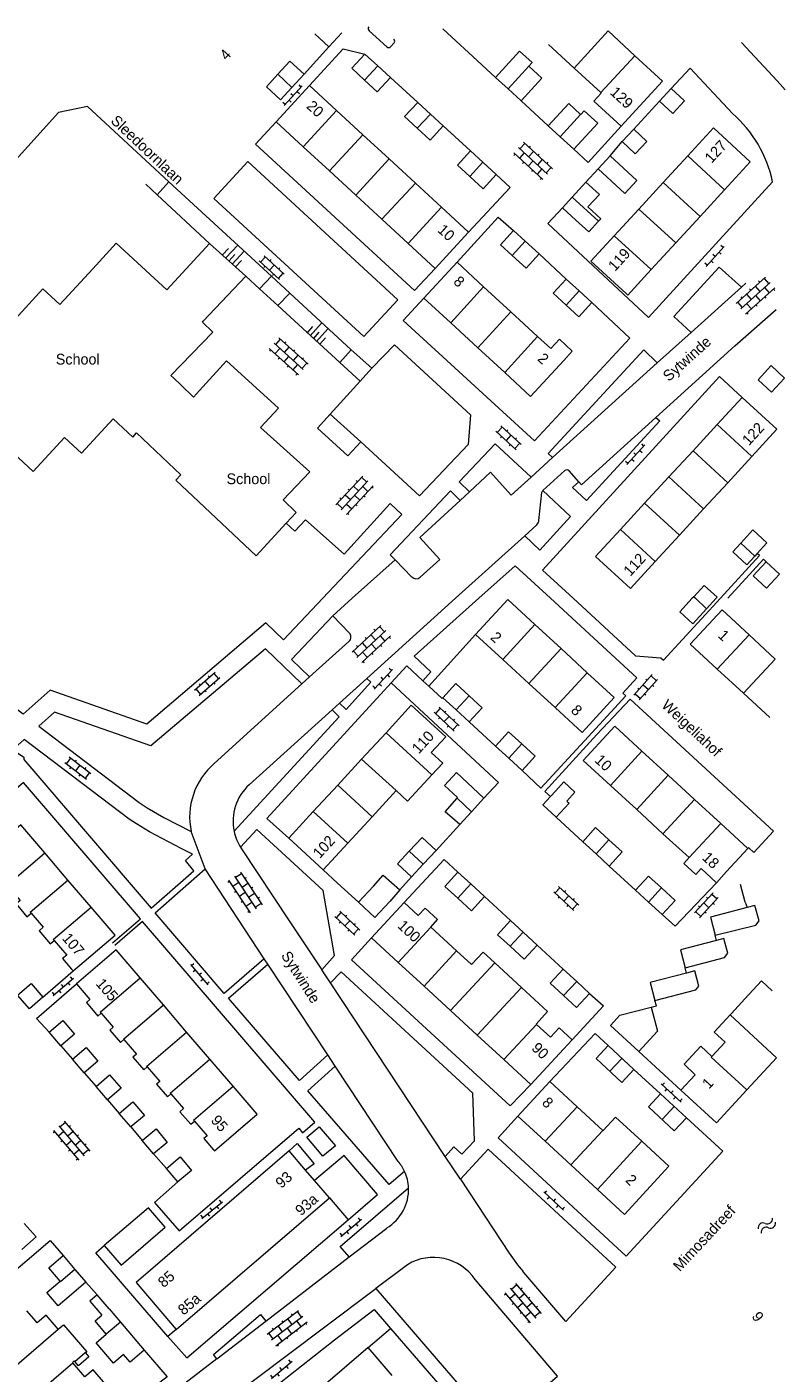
# Model space of a CAD drawing. Header units: metres. Extents: x 86385 to 87348, y 451052 to 451596.
# Tile 25 of 25: x 87220 to 87347, y 451370 to 451596. Entities that reach past the tile are written whole.
import ezdxf

# ---------------------------------------------------------------- set-up
doc = ezdxf.new("R2010")
doc.units = ezdxf.units.M
doc.linetypes.add('RI-HWA', pattern=[7.4, 5, -2.4])
for name, color, linetype, lineweight in [('B-WE-RI-HWA_TRANSPORTLEIDING-G', 150, 'RI-HWA', 18), ('bijgebouw', 8, 'Continuous', 0), ('dakrand', 8, 'Continuous', 0), ('dakrand bijgebouw', 8, 'Continuous', 0), ('functie-aanduiding', 8, 'Continuous', 0), ('heg', 8, 'Continuous', 0), ('hoofdgebouw', 8, 'Continuous', 0), ('huisnummer', 8, 'Continuous', 0), ('kant verharding', 8, 'Continuous', 0), ('open verharding 2', 8, 'Continuous', 0), ('open verharding 4', 8, 'Continuous', 0), ('open verharding 6', 8, 'Continuous', 0), ('straatnaam', 8, 'Continuous', 0), ('talud', 8, 'Continuous', 0), ('tussenmuur', 8, 'Continuous', 0), ('water', 8, 'Continuous', 0)]:
    doc.layers.add(name, color=color, linetype=linetype, lineweight=lineweight)
doc.styles.add('Style-WORKING', font='WORKING.shx')

# ---------------------------------------------------------------- blocks, each defined once
blk = doc.blocks.new('OVTP4')
at = {"layer": 'open verharding 4', "color": 7, "linetype": 'Continuous', "lineweight": 0}
for p, q in [((0, 1.2), (6.6, 1.2)), ((0, 0), (6.6, 0)), ((0.3, 1.2), (0.3, 0)), ((1.3, 1.5), (1.3, 1.2)), ((1.3, 0), (1.3, -1.2)), ((2.3, 1.2), (2.3, 0)), ((3.3, 1.5), (3.3, 1.2)), ((3.3, 0), (3.3, -1.2)), ((4.3, 1.2), (4.3, 0)), ((5.3, 1.5), (5.3, 1.2)), ((5.3, 0), (5.3, -1.2)), ((6.3, 1.2), (6.3, 0)), ((0, -1.2), (6.6, -1.2)), ((0.3, -1.2), (0.3, -1.5)), ((2.3, -1.2), (2.3, -1.5)), ((4.3, -1.2), (4.3, -1.5)), ((6.3, -1.2), (6.3, -1.5))]:
    blk.add_line(p, q, dxfattribs=at)
blk = doc.blocks.new('OVTP6')
at = {"layer": 'open verharding 6', "color": 7, "linetype": 'Continuous', "lineweight": 0}
for p, q in [((0, 0), (4.5, 0)), ((0.25, 0), (0.25, 0.5)), ((1.25, 0), (1.25, -0.5)), ((2.25, 0), (2.25, 0.5)), ((3.25, 0), (3.25, -0.5)), ((4.25, 0), (4.25, 0.5))]:
    blk.add_line(p, q, dxfattribs=at)
blk = doc.blocks.new('OV2')
at = {"layer": 'open verharding 2', "color": 7, "linetype": 'Continuous', "lineweight": 0}
for p, q in [((0.27, -2.31), (0.27, 2.29)), ((1.47, -2.31), (1.47, 2.29)), ((-0.03, 0.99), (0.27, 0.99)), ((0.27, 1.99), (1.47, 1.99)), ((1.77, 0.99), (1.47, 0.99)), ((-0.03, -1.01), (0.27, -1.01)), ((0.27, -0.01), (1.47, -0.01)), ((0.27, -2.01), (1.47, -2.01)), ((1.77, -1.01), (1.47, -1.01))]:
    blk.add_line(p, q, dxfattribs=at)
blk = doc.blocks.new('WA')
at = {"layer": 'water', "color": 7, "linetype": 'Continuous', "lineweight": 0}
for centre, start, end in [((0.73, 0), 28.0724, 151.9274), ((2.23, 0.8), 208.0724, 331.9274), ((0.73, -0.9), 28.0724, 151.9274), ((2.23, -0.1), 208.0724, 331.9274)]:
    blk.add_arc(centre, 0.85, start, end, dxfattribs=at)
blk = doc.blocks.new('TA')
at = {"layer": 'talud', "color": 7, "linetype": 'Continuous', "lineweight": 0}
for p, q in [((-0.5, 0), (-0.5, -0.5)), ((-0.25, 0), (-0.25, -1)), ((0, 0), (0, -0.5)), ((0.25, 0), (0.25, -1)), ((0.5, 0), (0.5, -0.5))]:
    blk.add_line(p, q, dxfattribs=at)
blk = doc.blocks.new('A$Cf75df683')
at = {"layer": 'bijgebouw', "linetype": 'Continuous', "lineweight": 13}
for p, q in [((87270.9, 451592.51), (87268.53, 451594.69)), ((87273.06, 451594.86), (87270.9, 451592.51)), ((87292.25, 451593.45), (87290, 451595.52)), ((87294.28, 451591.58), (87292.25, 451593.45)), ((87276.91, 451591.32), (87279.09, 451589.32)), ((87266.73, 451587.95), (87264.69, 451585.73)), ((87279.09, 451589.32), (87281.2, 451587.38)), ((87300.95, 451585.46), (87298.83, 451587.4)), ((87264.69, 451585.73), (87262.77, 451583.65)), ((87303.12, 451583.46), (87300.95, 451585.46)), ((87306.63, 451587.28), (87303.12, 451583.46)), ((87326.37, 451583.41), (87328.32, 451585.52)), ((87285.78, 451583.21), (87287.92, 451581.25)), ((87307.69, 451579.27), (87311.13, 451583.01)), ((87287.92, 451581.25), (87290.06, 451579.27)), ((87309.66, 451577.45), (87307.69, 451579.27)), ((87320.09, 451576.64), (87322.03, 451578.73)), ((87311.96, 451575.33), (87309.66, 451577.45)), ((87294.65, 451575.05), (87296.72, 451573.15)), ((87316.04, 451572.07), (87318.05, 451574.25)), ((87318.05, 451574.25), (87320.31, 451572.17)), ((87296.72, 451573.15), (87298.94, 451571.12)), ((87318.3, 451569.99), (87316.04, 451572.07)), ((87314.01, 451569.82), (87311.72, 451567.31)), ((87311.72, 451567.31), (87310.07, 451565.5)), ((87310.07, 451565.5), (87312.32, 451563.45)), ((87301.86, 451561.7), (87303.79, 451559.92)), ((87303.79, 451559.92), (87306.14, 451557.77)), ((87310.68, 451553.57), (87312.87, 451551.56)), ((87312.87, 451551.56), (87314.97, 451549.62)), ((87345.14, 451534.59), (87342.89, 451536.68)), ((87271.12, 451530.91), (87276.22, 451526.25)), ((87344.37, 451509.32), (87342.75, 451507.54)), ((87342.75, 451507.54), (87342.34, 451507.08)), ((87346.49, 451504.04), (87344.24, 451506.12)), ((87332.09, 451500.25), (87331.85, 451500)), ((87334.26, 451498.25), (87335.86, 451500)), ((87335.86, 451500), (87336.02, 451500.17)), ((87292.24, 451481.26), (87290, 451483.32)), ((87294.43, 451479.25), (87292.24, 451481.26)), ((87301.05, 451473.19), (87298.86, 451475.19)), ((87303.3, 451471.12), (87301.05, 451473.19)), ((87308.04, 451466.74), (87308.93, 451467.71)), ((87296.89, 451466.46), (87294.82, 451464.2)), ((87294.82, 451464.2), (87292.87, 451462.07)), ((87315.7, 451457.11), (87313.46, 451459.16)), ((87288.88, 451457.68), (87286.73, 451455.37)), ((87317.91, 451455.08), (87315.7, 451457.11)), ((87286.73, 451455.37), (87284.75, 451453.25)), ((87292.54, 451454.04), (87294.68, 451452.07)), ((87294.68, 451452.07), (87296.98, 451449.96)), ((87340.7, 451448.99), (87339.95, 451451.96)), ((87275.83, 451449.02), (87278.35, 451451.71)), ((87324.51, 451449.04), (87322.34, 451451.03)), ((87326.79, 451446.95), (87324.51, 451449.04)), ((87301.36, 451445.92), (87303.47, 451443.97)), ((87303.47, 451443.97), (87305.8, 451441.83)), ((87310.18, 451437.8), (87312.46, 451435.71)), ((87312.46, 451435.71), (87314.63, 451433.71)), ((87225.94, 451424.94), (87223.98, 451427.22)), ((87317.71, 451424.95), (87322.04, 451420.92)), ((87229.84, 451420.4), (87227.9, 451422.66)), ((87233.77, 451415.83), (87231.82, 451418.1)), ((87326.53, 451416.85), (87330.86, 451412.82)), ((87237.67, 451411.3), (87235.72, 451413.58)), ((87241.48, 451406.77), (87239.59, 451409.04)), ((87245.57, 451402.07), (87243.63, 451404.34)), ((87226.29, 451389.73), (87228.29, 451387.4)), ((87228.29, 451387.4), (87230.12, 451385.28)), ((87230.12, 451385.28), (87227.7, 451383.21)), ((87234.01, 451380.76), (87235.91, 451378.55)), ((87235.91, 451378.55), (87239.9, 451373.87))]:
    blk.add_line(p, q, dxfattribs=at)
at = {"layer": 'bijgebouw', "linetype": 'Continuous', "lineweight": 13, "flags": 128}
for points in [[(87262.32, 451587.92), (87264.36, 451590.13), (87266.73, 451587.95)], [(87276.88, 451586.93), (87274.71, 451588.93), (87276.91, 451591.32)], [(87298.83, 451587.4), (87302.87, 451591.79), (87304.96, 451589.87)], [(87262.77, 451583.65), (87260.4, 451585.83), (87262.32, 451587.92)], [(87281.2, 451587.38), (87279, 451584.99), (87276.88, 451586.93)], [(87328.32, 451585.52), (87330.56, 451583.44), (87328.61, 451581.34), (87326.37, 451583.41)], [(87285.71, 451578.86), (87283.58, 451580.82), (87285.78, 451583.21)], [(87313.71, 451581.79), (87315.98, 451579.7), (87311.96, 451575.33)], [(87290.06, 451579.27), (87287.86, 451576.88), (87285.71, 451578.86)], [(87322.03, 451578.73), (87324.23, 451576.67), (87322.29, 451574.59), (87320.09, 451576.64)], [(87294.52, 451570.76), (87292.46, 451572.65), (87294.65, 451575.05)], [(87298.94, 451571.12), (87296.75, 451568.72), (87294.52, 451570.76)], [(87314.33, 451565.66), (87316.26, 451567.77), (87314.01, 451569.82)], [(87301.63, 451557.54), (87299.68, 451559.33), (87301.86, 451561.7)], [(87306.14, 451557.77), (87303.96, 451555.4), (87301.63, 451557.54)], [(87310.7, 451549.18), (87308.51, 451551.2), (87310.68, 451553.57)], [(87314.97, 451549.62), (87312.79, 451547.25), (87310.7, 451549.18)], [(87342.89, 451536.68), (87345.08, 451539.04), (87347.33, 451536.95), (87345.14, 451534.59)], [(87276.22, 451526.25), (87274.07, 451523.9), (87268.97, 451528.56), (87271.12, 451530.91)], [(87339.97, 451509.26), (87341.99, 451511.48), (87344.37, 451509.32)], [(87342.34, 451507.08), (87341.01, 451505.62), (87338.63, 451507.78), (87339.97, 451509.26)], [(87344.24, 451506.12), (87342.06, 451503.75), (87344.3, 451501.68), (87346.49, 451504.04)], [(87336.02, 451500.17), (87333.84, 451502.17), (87332.09, 451500.25)], [(87331.85, 451500), (87329.78, 451497.74), (87331.96, 451495.74), (87334.26, 451498.25)], [(87290, 451483.32), (87292.17, 451485.7), (87294.42, 451483.63)], [(87294.42, 451483.63), (87296.61, 451481.63), (87294.43, 451479.25)], [(87298.86, 451475.19), (87301.03, 451477.57), (87303.23, 451475.56)], [(87303.23, 451475.56), (87305.48, 451473.5), (87303.3, 451471.12)], [(87292.39, 451466.44), (87292.48, 451466.56), (87290.29, 451468.57), (87292.29, 451470.75), (87296.89, 451466.46)], [(87308.93, 451467.71), (87310.31, 451469.2), (87312.17, 451467.49), (87310.8, 451465.99)], [(87292.87, 451462.07), (87290.42, 451464.16), (87292.39, 451466.44)], [(87309, 451463.26), (87306.75, 451465.34), (87308.04, 451466.74)], [(87310.8, 451465.99), (87311.19, 451465.63), (87309, 451463.26)], [(87313.46, 451459.16), (87315.64, 451461.53), (87317.87, 451459.49)], [(87284.36, 451457.56), (87286.52, 451459.87), (87288.88, 451457.68)], [(87317.87, 451459.49), (87320.09, 451457.45), (87317.91, 451455.08)], [(87284.75, 451453.25), (87282.39, 451455.44), (87284.36, 451457.56)], [(87292.49, 451449.71), (87290.36, 451451.67), (87292.54, 451454.04)], [(87322.34, 451451.03), (87324.52, 451453.4), (87326.69, 451451.41)], [(87296.98, 451449.96), (87294.8, 451447.59), (87292.49, 451449.71)], [(87326.69, 451451.41), (87328.97, 451449.32), (87326.79, 451446.95)], [(87281.09, 451449.14), (87278.57, 451446.45), (87275.83, 451449.02)], [(87341.03, 451448.11), (87334.92, 451446.49), (87335.68, 451443.48)], [(87335.68, 451443.48), (87342.49, 451445.15), (87343.06, 451445.86), (87342.36, 451448.46), (87341.03, 451448.11)], [(87301.29, 451441.61), (87299.18, 451443.54), (87301.36, 451445.92)], [(87330.66, 451438.01), (87337.23, 451439.74), (87337.79, 451440.44), (87337.14, 451442.91), (87335.92, 451442.59)], [(87305.8, 451441.83), (87303.63, 451439.46), (87301.29, 451441.61)], [(87335.92, 451442.59), (87335.7, 451442.54), (87329.87, 451441.01), (87330.66, 451438.01)], [(87310.26, 451433.35), (87308, 451435.43), (87310.18, 451437.8)], [(87330.87, 451437.13), (87324.81, 451435.52), (87325.59, 451432.54)], [(87325.59, 451432.54), (87332.44, 451434.33), (87332.97, 451434.9), (87332.29, 451437.49), (87330.87, 451437.13)], [(87218.67, 451433.4), (87220.93, 451435.37), (87222.91, 451433.09)], [(87222.91, 451433.09), (87220.64, 451431.13), (87218.67, 451433.4)], [(87314.63, 451433.71), (87312.45, 451431.34), (87310.26, 451433.35)], [(87322.9, 451423.97), (87318.12, 451428.3), (87319.7, 451430.04), (87324.94, 451431.42)], [(87324.94, 451431.42), (87326.01, 451427.39), (87322.9, 451423.97)], [(87223.98, 451427.22), (87226.25, 451429.17), (87228.21, 451426.89), (87225.94, 451424.94)], [(87322.04, 451420.92), (87320.03, 451418.78), (87315.7, 451422.8), (87317.71, 451424.95)], [(87227.9, 451422.66), (87230.17, 451424.62), (87232.12, 451422.36), (87229.84, 451420.4)], [(87231.82, 451418.1), (87234.09, 451420.06), (87236.05, 451417.79), (87233.77, 451415.83)], [(87330.86, 451412.82), (87328.82, 451410.63), (87324.49, 451414.67), (87326.53, 451416.85)], [(87235.72, 451413.58), (87238.01, 451415.52), (87239.95, 451413.24), (87237.67, 451411.3)], [(87239.59, 451409.04), (87241.89, 451410.96), (87243.78, 451408.69), (87241.48, 451406.77)], [(87243.63, 451404.34), (87245.91, 451406.29), (87247.85, 451404.02), (87245.57, 451402.07)], [(87219.79, 451395.13), (87221.76, 451392.86), (87219.35, 451390.76)], [(87225.78, 451385.44), (87223.88, 451387.66), (87226.29, 451389.73)], [(87233.55, 451376.53), (87231.66, 451378.75), (87232.82, 451379.75)], [(87239.9, 451373.87), (87237.54, 451371.86), (87236.45, 451373.14)]]:
    blk.add_lwpolyline(points, dxfattribs=at)
at = {"layer": 'dakrand', "linetype": 'Continuous', "lineweight": 0}
for p, q in [((87319.92, 451579.23), (87321.14, 451580.58)), ((87303.2, 451434.68), (87298.7, 451438.82)), ((87338.41, 451430.32), (87340.66, 451432.78)), ((87310.24, 451424.33), (87311.7, 451425.92)), ((87327.93, 451404.73), (87323.4, 451408.9)), ((87230.28, 451373.58), (87230.05, 451373.39))]:
    blk.add_line(p, q, dxfattribs=at)
at = {"layer": 'dakrand', "linetype": 'Continuous', "lineweight": 0, "flags": 128}
for points in [[(87316.59, 451584.76), (87315.35, 451583.39), (87319.92, 451579.23)], [(87249.66, 451546.33), (87251.4, 451544.66), (87244.39, 451537.39)], [(87310.28, 451539.89), (87311.71, 451541.45), (87309.55, 451543.45), (87308.11, 451541.89)], [(87331.3, 451456.5), (87330.41, 451455.52), (87332.44, 451453.67), (87333.33, 451454.64)], [(87287.97, 451444.84), (87289.13, 451446.09), (87287.03, 451448.03), (87285.88, 451446.77)], [(87298.7, 451438.82), (87296.74, 451440.63), (87294.82, 451438.54)], [(87305.65, 451428.56), (87307.57, 451430.65), (87303.2, 451434.68)], [(87311.7, 451425.92), (87309.53, 451427.92), (87308.07, 451426.34)], [(87323.4, 451408.9), (87318.99, 451412.97), (87316.88, 451410.68)], [(87223.45, 451379.72), (87221.97, 451378.45), (87221.42, 451379.08)], [(87225.49, 451377.36), (87226.37, 451378.12), (87230.28, 451373.58)], [(87230.05, 451373.39), (87230.63, 451372.71), (87228.9, 451371.22), (87228.26, 451371.97)], [(87228.26, 451371.97), (87228.18, 451372.06), (87227.87, 451371.79)], [(87232.02, 451366.98), (87233.41, 451368.17), (87231.34, 451370.56), (87229.96, 451369.37)]]:
    blk.add_lwpolyline(points, dxfattribs=at)
at = {"layer": 'dakrand bijgebouw', "linetype": 'Continuous', "lineweight": 0}
for p, q in [((87313.11, 451581.19), (87311.13, 451583.01)), ((87282.81, 451451.07), (87281.09, 451449.14)), ((87234.01, 451380.76), (87231.99, 451383.11))]:
    blk.add_line(p, q, dxfattribs=at)
at = {"layer": 'dakrand bijgebouw', "linetype": 'Continuous', "lineweight": 0, "flags": 128}
for points in [[(87304.96, 451589.87), (87304.43, 451589.3), (87306.63, 451587.28)], [(87313.71, 451581.79), (87313.14, 451581.16), (87313.11, 451581.19)], [(87320.31, 451572.17), (87322.55, 451570.1), (87320.54, 451567.92), (87318.3, 451569.99)], [(87316.13, 451563.26), (87316.51, 451563.67), (87314.33, 451565.66)], [(87312.32, 451563.45), (87314.49, 451561.47), (87316.13, 451563.26)], [(87278.35, 451451.71), (87280, 451453.56), (87282.81, 451451.07)], [(87227.7, 451383.21), (87225.49, 451381.31), (87223.57, 451383.54), (87225.78, 451385.44)], [(87231.99, 451383.11), (87230.81, 451382.1), (87232.82, 451379.75)], [(87236.45, 451373.14), (87234.76, 451371.69), (87231.86, 451375.09), (87233.55, 451376.53)]]:
    blk.add_lwpolyline(points, dxfattribs=at)
at = {"layer": 'heg', "linetype": 'Continuous', "lineweight": 0}
for p, q in [((87287.63, 451485.27), (87295.5, 451493.93)), ((87270.99, 451399.4), (87274.1, 451395.71)), ((87277.47, 451374.28), (87281.23, 451377.51))]:
    blk.add_line(p, q, dxfattribs=at)
at = {"layer": 'hoofdgebouw', "linetype": 'Continuous', "lineweight": 13}
for p, q in [((87317.72, 451595.19), (87322.23, 451591.04)), ((87312.06, 451588.92), (87307.71, 451592.92)), ((87322.23, 451591.04), (87326.86, 451586.78)), ((87316.5, 451584.84), (87312.06, 451588.92)), ((87262.05, 451579.94), (87267.63, 451586.02)), ((87267.63, 451586.02), (87272.19, 451581.83)), ((87326.86, 451586.78), (87321.14, 451580.58)), ((87316.59, 451584.76), (87316.5, 451584.84)), ((87272.19, 451581.83), (87276.59, 451577.78)), ((87266.59, 451575.76), (87262.05, 451579.94)), ((87276.59, 451577.78), (87280.99, 451573.72)), ((87270.99, 451571.7), (87266.59, 451575.76)), ((87331.08, 451574.24), (87326.97, 451569.77)), ((87275.39, 451567.65), (87270.99, 451571.7)), ((87280.99, 451573.72), (87285.39, 451569.67)), ((87337.28, 451568.54), (87341.58, 451573.22)), ((87285.39, 451569.67), (87289.79, 451565.62)), ((87326.97, 451569.77), (87322.86, 451565.3)), ((87279.79, 451563.6), (87275.39, 451567.65)), ((87333.15, 451564.05), (87337.28, 451568.54)), ((87289.79, 451565.62), (87294.33, 451561.43)), ((87322.86, 451565.3), (87318.76, 451560.84)), ((87284.19, 451559.54), (87279.79, 451563.6)), ((87329.1, 451559.64), (87333.15, 451564.05)), ((87294.33, 451561.43), (87288.74, 451555.35)), ((87250.88, 451559.54), (87243.71, 451551.73)), ((87256.94, 451554.05), (87250.88, 451559.54)), ((87288.74, 451555.35), (87284.19, 451559.54)), ((87324.97, 451555.15), (87329.1, 451559.64)), ((87286.84, 451550.37), (87292.39, 451556.39)), ((87292.39, 451556.39), (87296.85, 451552.28)), ((87296.85, 451552.28), (87301.42, 451548.07)), ((87291.34, 451546.22), (87286.84, 451550.37)), ((87301.42, 451548.07), (87305.91, 451543.92)), ((87295.89, 451542.02), (87291.34, 451546.22)), ((87305.91, 451543.92), (87308.11, 451541.89)), ((87300.4, 451537.86), (87295.89, 451542.02)), ((87340.2, 451533.7), (87336.03, 451529.17)), ((87346.05, 451528.37), (87340.2, 451533.7)), ((87336.03, 451529.17), (87331.97, 451524.77)), ((87341.85, 451523.81), (87346.05, 451528.37)), ((87331.97, 451524.77), (87327.92, 451520.37)), ((87337.8, 451519.4), (87341.85, 451523.81)), ((87327.92, 451520.37), (87323.86, 451515.97)), ((87333.75, 451515), (87337.8, 451519.4)), ((87323.86, 451515.97), (87319.81, 451511.56)), ((87329.69, 451510.59), (87333.75, 451515)), ((87325.64, 451506.19), (87329.69, 451510.59)), ((87305.43, 451495.61), (87309.83, 451491.56)), ((87300.05, 451489.75), (87295.5, 451493.93)), ((87341.37, 451493.88), (87345.76, 451489.81)), ((87309.83, 451491.56), (87314.23, 451487.52)), ((87304.44, 451485.71), (87300.05, 451489.75)), ((87340.44, 451484.07), (87336.05, 451488.13)), ((87308.84, 451481.66), (87304.44, 451485.71)), ((87344.83, 451480), (87340.44, 451484.07)), ((87280.47, 451477.45), (87276.37, 451473.02)), ((87276.37, 451473.02), (87272.36, 451468.66)), ((87323.4, 451474.35), (87327.81, 451470.31)), ((87327.81, 451470.31), (87332.21, 451466.26)), ((87272.36, 451468.66), (87268.25, 451464.21)), ((87278.13, 451463.33), (87282.19, 451467.73)), ((87322.52, 451464.55), (87318.12, 451468.59)), ((87332.21, 451466.26), (87336.61, 451462.22)), ((87268.25, 451464.21), (87264.14, 451459.75)), ((87274.04, 451458.89), (87278.13, 451463.33)), ((87326.93, 451460.51), (87322.52, 451464.55)), ((87336.61, 451462.22), (87341.18, 451458.03)), ((87264.14, 451459.75), (87269.92, 451454.42)), ((87269.92, 451454.42), (87274.04, 451458.89)), ((87331.3, 451456.5), (87326.93, 451460.51)), ((87227.11, 451452.73), (87223.23, 451457.27)), ((87335.9, 451452.28), (87333.33, 451454.64)), ((87231, 451448.18), (87227.11, 451452.73)), ((87278.05, 451443.03), (87283.5, 451448.95)), ((87283.5, 451448.95), (87285.88, 451446.77)), ((87220.24, 451446.56), (87220.94, 451447.16)), ((87282.52, 451438.92), (87278.05, 451443.03)), ((87287.97, 451444.84), (87287.98, 451444.83)), ((87287.98, 451444.83), (87292.32, 451440.83)), ((87224.13, 451442.04), (87224.79, 451442.6)), ((87292.32, 451440.83), (87294.82, 451438.54)), ((87286.85, 451434.94), (87282.52, 451438.92)), ((87243.12, 451431.77), (87239.22, 451436.31)), ((87291.31, 451430.83), (87286.85, 451434.94)), ((87340.66, 451432.78), (87343.46, 451435.82)), ((87343.46, 451435.82), (87345.27, 451434.14)), ((87247.02, 451427.23), (87243.12, 451431.77)), ((87232.15, 451429.91), (87232.69, 451430.38)), ((87295.77, 451426.72), (87291.31, 451430.83)), ((87338.22, 451430.12), (87338.41, 451430.32)), ((87250.93, 451422.7), (87247.02, 451427.23)), ((87305.65, 451428.56), (87305.73, 451428.49)), ((87305.73, 451428.49), (87308.07, 451426.34)), ((87235.92, 451425.45), (87236.5, 451425.95)), ((87300.24, 451422.6), (87295.77, 451426.72)), ((87333.28, 451424.87), (87335.15, 451423.15)), ((87254.83, 451418.16), (87250.93, 451422.7)), ((87304.76, 451418.44), (87300.24, 451422.6)), ((87310.24, 451424.33), (87304.76, 451418.44)), ((87346, 451422.92), (87341.01, 451417.51)), ((87239.83, 451420.91), (87240.41, 451421.41)), ((87302.6, 451413.13), (87307.95, 451418.91)), ((87307.95, 451418.91), (87312.51, 451414.7)), ((87243.81, 451416.36), (87244.39, 451416.86)), ((87335.91, 451411.98), (87329.95, 451417.48)), ((87341.01, 451417.51), (87335.91, 451411.98)), ((87312.51, 451414.7), (87316.84, 451410.71)), ((87247.72, 451411.75), (87248.33, 451412.28)), ((87307.16, 451408.92), (87302.6, 451413.13)), ((87311.48, 451404.94), (87307.16, 451408.92)), ((87316.84, 451410.71), (87316.88, 451410.68)), ((87266.98, 451404.05), (87264.23, 451407.27)), ((87315.94, 451400.83), (87311.48, 451404.94)), ((87268.47, 451402.31), (87266.98, 451404.05)), ((87270.99, 451399.4), (87268.47, 451402.31)), ((87245.29, 451377.33), (87270.99, 451399.4)), ((87221.42, 451379.08), (87220.22, 451380.47)), ((87225.48, 451377.37), (87223.45, 451379.72)), ((87225.49, 451377.36), (87225.48, 451377.37)), ((87277.47, 451374.28), (87270.32, 451368.12)), ((87281.5, 451369.59), (87277.47, 451374.28)), ((87227.95, 451371.7), (87227.87, 451371.79)), ((87229.96, 451369.37), (87227.95, 451371.7))]:
    blk.add_line(p, q, dxfattribs=at)
at = {"layer": 'hoofdgebouw', "linetype": 'Continuous', "lineweight": 13, "flags": 128}
for points in [[(87341.58, 451573.22), (87335.38, 451578.92), (87331.08, 451574.24)], [(87318.76, 451560.84), (87314.84, 451556.58), (87320.78, 451551.12), (87321.05, 451550.88), (87324.97, 451555.15)], [(87209.31, 451542.84), (87214.75, 451548.8), (87217.62, 451546.15), (87222.88, 451551.93), (87225.77, 451549.27), (87231.26, 451555.3), (87235.18, 451559.58), (87243.71, 451551.73)], [(87249.66, 451546.33), (87249.8, 451546.49), (87256.94, 451554.05)], [(87209.31, 451542.84), (87214.98, 451537.53), (87212.34, 451534.68), (87217.93, 451529.47), (87215.41, 451526.72), (87221.3, 451521.27), (87226.56, 451526.98), (87229.41, 451524.36), (87234.71, 451530.09)], [(87310.28, 451539.89), (87304.72, 451533.87), (87300.4, 451537.86)], [(87244.39, 451537.39), (87244.89, 451536.91), (87246.04, 451535.8), (87248.16, 451533.75), (87249.2, 451534.89), (87253.73, 451539.85), (87262.44, 451531.88), (87259.41, 451528.65), (87267.7, 451521.22), (87263.23, 451516.54), (87265.37, 451514.39), (87263.74, 451512.62)], [(87234.71, 451530.09), (87237.97, 451527.05), (87238.63, 451527.75), (87246.05, 451520.71)], [(87263.74, 451512.62), (87258.69, 451507.15), (87245.22, 451519.82), (87246.05, 451520.71)], [(87319.81, 451511.56), (87315.62, 451507.02), (87321.46, 451501.64), (87325.64, 451506.19)], [(87295.5, 451493.93), (87300.88, 451499.79), (87305.43, 451495.61)], [(87336.05, 451488.13), (87331.52, 451492.33), (87336.84, 451498.08), (87341.37, 451493.88)], [(87314.23, 451487.52), (87318.77, 451483.34), (87313.39, 451477.48), (87308.84, 451481.66)], [(87288.07, 451474.12), (87290.48, 451476.73), (87284.71, 451482.05), (87280.47, 451477.45)], [(87318.12, 451468.59), (87313.57, 451472.76), (87318.85, 451478.53), (87323.4, 451474.35)], [(87288.15, 451470.36), (87289.99, 451472.35), (87288.07, 451474.12)], [(87282.19, 451467.73), (87284.1, 451465.97), (87288.15, 451470.36)], [(87223.23, 451457.27), (87219.21, 451461.97), (87212.86, 451456.54)], [(87341.18, 451458.03), (87337.58, 451454.15), (87335.9, 451452.28)], [(87217.01, 451451.72), (87219.08, 451449.29), (87218.4, 451448.71), (87220.24, 451446.56)], [(87227.99, 451437.48), (87235.01, 451443.48), (87231, 451448.18)], [(87220.94, 451447.16), (87222.94, 451444.81), (87222.26, 451444.23), (87224.13, 451442.04)], [(87224.79, 451442.6), (87226.9, 451440.14), (87226.21, 451439.56), (87227.72, 451437.79), (87227.99, 451437.48)], [(87239.22, 451436.31), (87235.18, 451441), (87228.54, 451435.29)], [(87228.54, 451435.29), (87230.78, 451432.68), (87230.2, 451432.18), (87232.15, 451429.91)], [(87232.69, 451430.38), (87234.71, 451428.03), (87234.14, 451427.53), (87235.92, 451425.45)], [(87335.15, 451423.15), (87337.34, 451425.53), (87335.53, 451427.2), (87338.22, 451430.12)], [(87236.5, 451425.95), (87238.59, 451423.52), (87238.01, 451423.03), (87239.83, 451420.91)], [(87329.95, 451417.48), (87332.34, 451420.07), (87330.46, 451421.81), (87333.28, 451424.87)], [(87240.41, 451421.41), (87242.53, 451418.94), (87241.99, 451418.48), (87243.81, 451416.36)], [(87248.33, 451412.28), (87250.45, 451409.81), (87249.91, 451409.35), (87251.53, 451407.47), (87251.68, 451407.29), (87258.86, 451413.47), (87254.83, 451418.16)], [(87244.39, 451416.86), (87246.51, 451414.39), (87245.89, 451413.86), (87247.72, 451411.75)], [(87264.23, 451407.27), (87238.53, 451385.21), (87245.29, 451377.33)], [(87327.93, 451404.73), (87320.48, 451396.64), (87315.94, 451400.83)]]:
    blk.add_lwpolyline(points, dxfattribs=at)
at = {"layer": 'kant verharding', "linetype": 'Continuous', "lineweight": 0}
for p, q in [((87277.62, 451595.22), (87280.62, 451592.51)), ((87270.9, 451592.51), (87266.73, 451587.95)), ((87281.22, 451592.53), (87281.83, 451593.19)), ((87346.07, 451586.81), (87340.09, 451593.25)), ((87298.83, 451587.4), (87294.28, 451591.58)), ((87281.2, 451587.38), (87285.78, 451583.21)), ((87347.41, 451585.31), (87346.07, 451586.81)), ((87307.69, 451579.27), (87303.12, 451583.46)), ((87322.03, 451578.73), (87326.37, 451583.41)), ((87290.06, 451579.27), (87294.65, 451575.05)), ((87318.05, 451574.25), (87320.09, 451576.64)), ((87314.01, 451569.82), (87316.04, 451572.07)), ((87242.09, 451567.69), (87240.2, 451569.47)), ((87242.09, 451567.69), (87244.06, 451569.88)), ((87261.24, 451554.06), (87244.06, 451569.88)), ((87250.88, 451559.54), (87242.09, 451567.69)), ((87306.14, 451557.77), (87310.68, 451553.57)), ((87259.27, 451551.9), (87256.94, 451554.05)), ((87259.27, 451551.9), (87261.24, 451554.06)), ((87264.31, 451551.22), (87261.24, 451554.06)), ((87262.31, 451549.12), (87259.27, 451551.9)), ((87264.31, 451551.22), (87262.31, 451549.12)), ((87264.31, 451551.22), (87274.65, 451541.71)), ((87340.08, 451552.19), (87331.66, 451544.6)), ((87340.85, 451552.86), (87340.08, 451552.19)), ((87262.31, 451549.12), (87272.72, 451539.59)), ((87339, 451542.35), (87345.91, 451548.48)), ((87331.66, 451544.6), (87325.98, 451539.5)), ((87339, 451542.35), (87325.75, 451530.35)), ((87272.72, 451539.59), (87274.65, 451541.71)), ((87274.65, 451541.71), (87278.11, 451538.59)), ((87272.72, 451539.59), (87276.14, 451536.43)), ((87278.11, 451538.59), (87276.14, 451536.43)), ((87325.98, 451539.5), (87308.42, 451523.61)), ((87276.14, 451536.43), (87271.12, 451530.91)), ((87308.42, 451523.61), (87304.82, 451520.33)), ((87310.49, 451521.42), (87306.78, 451518.1)), ((87312.81, 451519.54), (87311.2, 451521.38)), ((87294.5, 451517.87), (87292.92, 451516.4)), ((87303.74, 451510.49), (87305.75, 451512.32)), ((87303.74, 451510.49), (87292.13, 451500)), ((87274.79, 451500), (87281.98, 451506.48)), ((87281.98, 451506.48), (87281.19, 451507.31)), ((87284.79, 451503.57), (87281.98, 451506.48)), ((87274.79, 451500), (87271.55, 451497.08)), ((87292.13, 451500), (87277.25, 451486.56)), ((87271.55, 451497.08), (87274.31, 451494.21)), ((87274.26, 451492.77), (87267.64, 451486.8)), ((87267.64, 451486.8), (87266.36, 451485.63)), ((87277.25, 451486.56), (87272.65, 451482.4)), ((87287.63, 451485.27), (87286.65, 451486.16)), ((87266.36, 451485.63), (87251.65, 451472.27)), ((87271.41, 451481.29), (87257.53, 451468.73)), ((87272.65, 451482.4), (87271.41, 451481.29)), ((87298.86, 451475.19), (87294.43, 451479.25)), ((87313.46, 451459.16), (87309, 451463.26)), ((87250.11, 451454.62), (87247.79, 451460.85)), ((87292.87, 451462.07), (87288.88, 451457.68)), ((87256.05, 451458.22), (87256.23, 451457.94)), ((87260.04, 451439.5), (87250.11, 451454.62)), ((87269.92, 451454.42), (87272.33, 451452.22)), ((87322.34, 451451.03), (87317.91, 451455.08)), ((87272.33, 451452.22), (87275.83, 451449.02)), ((87282.81, 451451.07), (87284.75, 451453.25)), ((87296.98, 451449.96), (87301.36, 451445.92)), ((87340.7, 451448.99), (87341.03, 451448.11)), ((87335.92, 451442.59), (87335.68, 451443.48)), ((87305.8, 451441.83), (87310.18, 451437.8)), ((87260.63, 451438.62), (87260.04, 451439.5)), ((87270.69, 451423.38), (87260.63, 451438.62)), ((87222.91, 451433.09), (87227.99, 451437.48)), ((87271.15, 451435.47), (87269.69, 451437.69)), ((87330.87, 451437.13), (87330.66, 451438.01)), ((87290.42, 451406.37), (87271.15, 451435.47)), ((87225.94, 451424.94), (87227.9, 451422.66)), ((87271.95, 451421.49), (87270.69, 451423.38)), ((87322.9, 451423.97), (87329.95, 451417.48)), ((87229.84, 451420.4), (87231.82, 451418.1)), ((87282.52, 451405.52), (87271.95, 451421.49)), ((87322.04, 451420.92), (87326.53, 451416.85)), ((87233.77, 451415.83), (87235.72, 451413.58)), ((87237.67, 451411.3), (87239.59, 451409.04)), ((87241.48, 451406.77), (87243.63, 451404.34)), ((87292.94, 451402.53), (87290.42, 451406.37)), ((87292.94, 451402.53), (87301.13, 451390.14)), ((87274.27, 451389.51), (87280.58, 451394.34)), ((87260.33, 451378.73), (87274.27, 451389.51)), ((87284.06, 451388.19), (87278.78, 451384.21)), ((87303.61, 451386.86), (87303.43, 451387.08)), ((87310.65, 451378.64), (87303.61, 451386.86)), ((87230.12, 451385.28), (87231.99, 451383.11)), ((87309.21, 451369.51), (87295.42, 451385.69)), ((87245.29, 451377.33), (87243.88, 451376.13)), ((87252.1, 451372.37), (87260.33, 451378.73))]:
    blk.add_line(p, q, dxfattribs=at)
at = {"layer": 'kant verharding', "linetype": 'Continuous', "lineweight": 0, "flags": 128}
for points in [[(87267.63, 451586.02), (87273.27, 451592.19), (87276.91, 451591.32)], [(87328.32, 451585.52), (87331.49, 451588.94), (87338.59, 451581.35)], [(87244.06, 451569.88), (87240.89, 451572.81), (87230.4, 451582.52), (87225.54, 451581.5), (87212.1, 451566.68), (87214.83, 451564.17)], [(87288.74, 451555.35), (87285.27, 451551.63), (87258.55, 451576.17), (87262.05, 451579.94)], [(87319.92, 451579.23), (87314.36, 451573.1), (87311.96, 451575.33)], [(87257.28, 451573.26), (87251.57, 451567.08), (87276.76, 451543.91), (87282.43, 451550.07), (87257.28, 451573.26)], [(87298.94, 451571.12), (87301.27, 451568.95), (87294.33, 451561.43)], [(87345.31, 451569.89), (87324.51, 451547.14), (87307.63, 451562.86), (87310.07, 451565.5)], [(87292.39, 451556.39), (87299.3, 451563.93), (87301.86, 451561.7)], [(87340.08, 451552.19), (87336.38, 451555.54), (87328.78, 451547.29), (87331.66, 451544.6)], [(87314.97, 451549.62), (87321.39, 451543.65), (87305.38, 451526.44), (87283.36, 451546.63), (87286.84, 451550.37)], [(87278.11, 451538.59), (87281.88, 451542.51), (87294.65, 451530.76), (87294.25, 451525.82), (87286.09, 451517.19), (87276.22, 451526.25)], [(87325.98, 451539.5), (87323.7, 451541.71), (87307.69, 451524.3), (87308.42, 451523.61)], [(87340.2, 451533.7), (87336.44, 451537.19), (87306.74, 451504.73), (87311.88, 451500)], [(87325.75, 451530.35), (87326.4, 451529.75), (87314.13, 451516.41), (87311.73, 451518.61), (87312.81, 451519.54)], [(87325.75, 451530.35), (87313.25, 451519.02), (87312.81, 451519.54)], [(87304.82, 451520.33), (87298.76, 451525.91), (87292.73, 451519.55), (87294.5, 451517.87)], [(87304.82, 451520.33), (87301.47, 451517.3), (87298.02, 451521.15), (87294.5, 451517.87)], [(87292.92, 451516.4), (87291.31, 451518.03), (87281.19, 451507.31)], [(87306.78, 451518.1), (87311.42, 451513.7), (87306.27, 451508.08), (87303.74, 451510.49)], [(87306.13, 451513.08), (87306.6, 451517.75), (87306.78, 451518.1)], [(87263.74, 451512.62), (87265.19, 451511.28), (87266.96, 451513.18), (87273.47, 451507.38), (87281.18, 451515.88), (87283.13, 451514.05), (87269.85, 451500)], [(87292.92, 451516.4), (87286.13, 451510.22), (87289.5, 451506.51), (87286.18, 451503.52)], [(87336.56, 451500), (87343.15, 451507.16), (87342.75, 451507.54)], [(87337.8, 451500), (87343.81, 451506.55), (87344.24, 451506.12)], [(87296.06, 451500), (87302.13, 451505.44), (87308.05, 451500)], [(87269.85, 451500), (87263.28, 451493.05), (87260.33, 451495.89), (87240.36, 451478.88), (87224.15, 451484.61), (87219.62, 451480.55), (87193.97, 451500)], [(87286.65, 451486.16), (87288, 451487.68), (87285.21, 451490.28), (87296.06, 451500)], [(87308.05, 451500), (87322.55, 451486.66), (87320.21, 451484.1), (87320.71, 451483.66), (87313.78, 451476.07), (87306.46, 451468.12), (87303.3, 451471.12)], [(87311.88, 451500), (87322.33, 451490.37), (87326.6, 451490.01), (87327.03, 451489.64), (87336.56, 451500)], [(87271.55, 451497.08), (87264.61, 451489.73), (87267.64, 451486.8)], [(87266.36, 451485.63), (87260.23, 451491.53), (87241.02, 451475.23), (87224.87, 451480.9), (87222.25, 451478.54), (87239.07, 451465.75), (87240.41, 451464.84), (87243.22, 451463.22), (87247.79, 451460.85)], [(87286.65, 451486.16), (87283.95, 451488.68), (87281.31, 451485.79)], [(87281.31, 451485.79), (87260.48, 451463.03), (87264.14, 451459.75)], [(87277.25, 451486.56), (87277.95, 451485.91), (87273.76, 451481.37), (87272.65, 451482.4)], [(87296.89, 451466.46), (87299.33, 451469.11), (87281.31, 451485.79)], [(87290, 451483.32), (87289.87, 451483.21), (87287.63, 451485.27)], [(87271.41, 451481.29), (87272.61, 451480.14), (87254.98, 451460.91)], [(87308.04, 451466.74), (87307.1, 451467.56), (87315.85, 451477.16), (87321.4, 451483.07), (87345.45, 451460.95), (87342.16, 451457.37), (87341.31, 451458.14), (87341.18, 451458.03)], [(87218.15, 451474.39), (87219.69, 451473.34), (87219.69, 451472.95), (87241.05, 451448.03), (87248.21, 451454.28), (87246.83, 451456.03), (87248.01, 451457.08), (87246.13, 451458), (87240.8, 451460.84), (87238.62, 451462.14), (87237.39, 451462.92), (87219.77, 451476.29), (87218.22, 451474.89), (87218.15, 451474.39)], [(87234.56, 451442.18), (87239.28, 451446.24), (87219.68, 451469.11), (87201.42, 451453.45), (87204.71, 451449.58)], [(87269.69, 451437.69), (87271.84, 451440.05), (87269.94, 451450.99), (87258.8, 451461.22), (87256.05, 451458.22)], [(87256.23, 451457.94), (87264.24, 451445.89), (87269.69, 451437.69)], [(87260.04, 451439.5), (87253.34, 451433.7), (87241.72, 451447.24), (87250.11, 451454.62)], [(87283.5, 451448.95), (87290.25, 451456.17), (87292.54, 451454.04)], [(87335.9, 451452.28), (87328.95, 451444.97), (87326.79, 451446.95)], [(87245.57, 451402.07), (87241.64, 451398.65), (87245.77, 451393.87), (87265.85, 451411.12), (87266.45, 451410.34), (87268.54, 451412.1), (87239.64, 451445.78), (87234.98, 451441.73)], [(87304.76, 451418.44), (87301.28, 451414.83), (87274.66, 451439.32), (87278.05, 451443.03)], [(87270.69, 451423.38), (87265.93, 451419.08), (87254.03, 451432.89), (87260.63, 451438.62)], [(87290.42, 451406.37), (87291.87, 451407.95), (87293.21, 451406.73), (87295.31, 451409), (87295.06, 451416.98), (87272.93, 451437.34), (87271.15, 451435.47)], [(87223.98, 451427.22), (87221.81, 451429.51), (87228.54, 451435.29)], [(87314.63, 451433.71), (87316.95, 451431.6), (87311.7, 451425.92)], [(87324.94, 451431.42), (87325.82, 451431.65), (87325.59, 451432.54)], [(87307.95, 451418.91), (87315.55, 451426.96), (87317.71, 451424.95)], [(87283.59, 451403.82), (87281.02, 451401.62), (87267.38, 451417.39), (87271.95, 451421.49)], [(87269.28, 451411.31), (87272, 451408.13), (87269.86, 451406.39), (87267.19, 451409.57), (87269.28, 451411.31)], [(87330.86, 451412.82), (87336.96, 451407.22), (87320.77, 451389.6), (87299.26, 451409.48), (87302.6, 451413.13)], [(87264.23, 451407.27), (87265.59, 451408.54), (87268.42, 451405.13), (87266.98, 451404.05)], [(87310.65, 451378.64), (87319.05, 451387.78), (87297.62, 451407.56), (87292.94, 451402.53)], [(87274.1, 451395.71), (87279.06, 451399.96), (87273.45, 451406.49), (87268.47, 451402.31)], [(87274.27, 451389.51), (87272.77, 451391.24), (87284.24, 451401.07)], [(87233.2, 451391.4), (87236.02, 451388.11), (87243.43, 451394.48), (87240.61, 451397.76), (87233.2, 451391.4)], [(87243.88, 451376.13), (87247.07, 451372.58), (87274.1, 451395.71)], [(87216.04, 451385.32), (87224.11, 451392.24), (87226.29, 451389.73)], [(87243.88, 451376.13), (87231.77, 451390.16), (87233.2, 451391.4)], [(87170.48, 451302.52), (87213.65, 451335.24), (87269.98, 451377.58), (87278.78, 451384.21)], [(87278.78, 451384.21), (87299, 451360.72), (87309.21, 451369.51)], [(87239.9, 451373.87), (87243.74, 451369.35), (87224.81, 451354.78), (87206.02, 451376.69), (87209.45, 451379.62)], [(87252.1, 451372.37), (87251.51, 451373.12), (87259.4, 451379.84), (87260.33, 451378.73)], [(87263.07, 451361.94), (87260.44, 451365.06), (87262.01, 451366.39), (87261.17, 451367.39), (87262.62, 451368.33), (87271.83, 451375.61), (87278.49, 451380.67), (87281.23, 451377.51)], [(87281.23, 451377.51), (87297.12, 451359.13), (87293.33, 451355.84)], [(87252.1, 451372.37), (87226.46, 451352.67), (87222.59, 451349.65)]]:
    blk.add_lwpolyline(points, dxfattribs=at)
at = {"layer": 'kant verharding', "linetype": 'Continuous', "lineweight": 0}
for centre, radius, start, end in [((87277.93, 451595.56), 0.458, 137.824, 228.0066), ((87280.91, 451592.82), 0.424, 227.8907, 317.6621), ((87281.5, 451593.47), 0.433, 319.4035, 49.5657), ((87324.67, 451565.49), 21.11, 12.0418, 48.7349), ((87310.82, 451521.05), 0.504, 41.3911, 131.8853), ((87304.94, 451513.2), 1.19, 312.8685, 354.5448), ((87285.51, 451504.27), 1, 223.9952, 311.964), ((87273.59, 451493.52), 1, 312.0307, 43.8215), ((87259.31, 451463.32), 11.78, 130.5426, 192.0977), ((87263.1, 451462.58), 8.29, 132.185, 191.6456), ((87263.11, 451462.59), 8.3, 191.6759, 211.7874), ((87276.83, 451400.77), 7.41, 24.309, 39.8532), ((87276.83, 451400.76), 7.42, 2.4092, 24.3551), ((87276.82, 451400.76), 7.43, 300.413, 2.4354), ((87288.44, 451381.01), 8.41, 33.8797, 121.3726), ((87327.98, 451407.88), 32.18, 213.4591, 220.2687)]:
    blk.add_arc(centre, radius, start, end, dxfattribs=at)
at = {"layer": 'tussenmuur', "linetype": 'Continuous', "lineweight": 0}
for p, q in [((87312.06, 451588.92), (87317.72, 451595.19)), ((87316.5, 451584.84), (87322.23, 451591.04)), ((87264.69, 451585.73), (87262.32, 451587.92)), ((87279.09, 451589.32), (87276.88, 451586.93)), ((87304.43, 451589.3), (87300.95, 451585.46)), ((87266.59, 451575.76), (87272.19, 451581.83)), ((87287.92, 451581.25), (87285.71, 451578.86)), ((87313.11, 451581.19), (87309.66, 451577.45)), ((87270.99, 451571.7), (87276.59, 451577.78)), ((87331.08, 451574.24), (87337.28, 451568.54)), ((87275.39, 451567.65), (87280.99, 451573.72)), ((87296.72, 451573.15), (87294.52, 451570.76)), ((87279.79, 451563.6), (87285.39, 451569.67)), ((87326.97, 451569.77), (87333.15, 451564.05)), ((87311.72, 451567.31), (87316.13, 451563.26)), ((87284.19, 451559.54), (87289.79, 451565.62)), ((87322.86, 451565.3), (87329.1, 451559.64)), ((87318.76, 451560.84), (87324.97, 451555.15)), ((87303.79, 451559.92), (87301.63, 451557.54)), ((87291.34, 451546.22), (87296.85, 451552.28)), ((87312.87, 451551.56), (87310.7, 451549.18)), ((87295.89, 451542.02), (87301.42, 451548.07)), ((87300.4, 451537.86), (87305.91, 451543.92)), ((87341.85, 451523.81), (87336.03, 451529.17)), ((87337.8, 451519.4), (87331.97, 451524.77)), ((87333.75, 451515), (87327.92, 451520.37)), ((87329.69, 451510.59), (87323.86, 451515.97)), ((87325.64, 451506.19), (87319.81, 451511.56)), ((87339.97, 451509.26), (87342.34, 451507.08)), ((87332.09, 451500.25), (87332.36, 451500)), ((87332.36, 451500), (87334.26, 451498.25)), ((87305.43, 451495.61), (87300.05, 451489.75)), ((87336.05, 451488.13), (87341.37, 451493.88)), ((87309.83, 451491.56), (87304.44, 451485.71)), ((87340.44, 451484.07), (87345.76, 451489.81)), ((87314.23, 451487.52), (87308.84, 451481.66)), ((87292.24, 451481.26), (87294.42, 451483.63)), ((87280.47, 451477.45), (87288.15, 451470.36)), ((87301.05, 451473.19), (87303.23, 451475.56)), ((87276.37, 451473.02), (87282.19, 451467.73)), ((87323.4, 451474.35), (87318.12, 451468.59)), ((87327.81, 451470.31), (87322.52, 451464.55)), ((87272.36, 451468.66), (87278.13, 451463.33)), ((87294.82, 451464.2), (87292.39, 451466.44)), ((87332.21, 451466.26), (87326.93, 451460.51)), ((87268.25, 451464.21), (87274.04, 451458.89)), ((87336.61, 451462.22), (87331.3, 451456.5)), ((87315.7, 451457.11), (87317.87, 451459.49)), ((87286.73, 451455.37), (87284.36, 451457.56)), ((87294.68, 451452.07), (87292.49, 451449.71)), ((87324.51, 451449.04), (87326.69, 451451.41)), ((87282.52, 451438.92), (87287.98, 451444.83)), ((87303.47, 451443.97), (87301.29, 451441.61)), ((87286.85, 451434.94), (87292.32, 451440.83)), ((87291.31, 451430.83), (87298.7, 451438.82)), ((87295.77, 451426.72), (87303.2, 451434.68)), ((87312.46, 451435.71), (87310.26, 451433.35)), ((87338.22, 451430.12), (87346, 451422.92)), ((87300.24, 451422.6), (87305.73, 451428.49)), ((87318.02, 451420.65), (87320.02, 451422.81)), ((87307.16, 451408.92), (87312.51, 451414.7)), ((87326.77, 451412.54), (87328.8, 451414.74)), ((87311.48, 451404.94), (87316.84, 451410.71)), ((87315.94, 451400.83), (87323.4, 451408.9)), ((87217.72, 451370.69), (87225.48, 451377.37)), ((87235.91, 451378.55), (87233.55, 451376.53))]:
    blk.add_line(p, q, dxfattribs=at)
at = {"layer": 'tussenmuur', "linetype": 'Continuous', "lineweight": 0, "flags": 128}
for points in [[(87217.01, 451451.72), (87216.89, 451451.86), (87223.23, 451457.27)], [(87220.94, 451447.16), (87220.79, 451447.33), (87227.11, 451452.73)], [(87224.79, 451442.6), (87224.66, 451442.76), (87231, 451448.18)], [(87232.69, 451430.38), (87232.53, 451430.56), (87239.22, 451436.31)], [(87236.5, 451425.95), (87236.44, 451426.02), (87243.12, 451431.77)], [(87240.41, 451421.41), (87240.34, 451421.49), (87247.02, 451427.23)], [(87244.39, 451416.86), (87244.28, 451416.98), (87250.93, 451422.7)], [(87335.15, 451423.15), (87335.01, 451423), (87341.01, 451417.51)], [(87248.33, 451412.28), (87248.19, 451412.45), (87254.83, 451418.16)], [(87228.29, 451387.4), (87225.88, 451385.33), (87225.78, 451385.44)], [(87228.26, 451371.97), (87229.99, 451373.46), (87230.05, 451373.39)], [(87221.46, 451366.35), (87221.57, 451366.22), (87227.95, 451371.7)]]:
    blk.add_lwpolyline(points, dxfattribs=at)
at = {"layer": 'open verharding 2', "linetype": 'Continuous', "lineweight": 0}
for p, rotation in [((87261.91, 451556.11), 227.2290713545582), ((87301.61, 451527.55), 227.5528981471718), ((87249.91, 451486.31), 310.6199395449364), ((87323.41, 451485.67), 318.0000087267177), ((87291.23, 451480.37), 226.9051020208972), ((87229.3, 451472.19), 232.4768281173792), ((87311.31, 451450.28), 227.3100422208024), ((87333.58, 451449.1), 317.1480915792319), ((87274.57, 451446.1), 226.9051020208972)]:
    blk.add_blockref('OV2', p, dxfattribs=dict(at, rotation=rotation))
at = {"layer": 'open verharding 4', "linetype": 'Continuous', "lineweight": 0}
for p, rotation in [((87302.7, 451575.62), 317.5528981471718), ((87340, 451548.59), 41.75724702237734), ((87261.68, 451542.79), 318.0809358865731), ((87272.95, 451514.87), 47.06710321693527), ((87275.58, 451490.09), 42.85190842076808), ((87255.04, 451453.38), 303.5788137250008), ((87225.58, 451411.51), 310.3776297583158), ((87301.3, 451384.26), 310.4955829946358), ((87261.24, 451375.56), 37.110682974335)]:
    blk.add_blockref('OVTP4', p, dxfattribs=dict(at, rotation=rotation))
at = {"layer": 'open verharding 6', "linetype": 'Continuous', "lineweight": 0}
for p, rotation in [((87263.36, 451582.66), 47.31004222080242), ((87334.15, 451555.69), 47.79566231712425), ((87320.86, 451522.43), 47.26795453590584), ((87278.48, 451484.76), 46.9051020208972), ((87247.68, 451438.58), 310.010957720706), ((87224.63, 451433.36), 40.53915174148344), ((87326.65, 451418.52), 317.5528981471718), ((87306.95, 451400.39), 317.2290713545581), ((87249.55, 451395.94), 38.82982490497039), ((87272.91, 451392.93), 40.09168080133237), ((87261.26, 451369.09), 40.09168080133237)]:
    blk.add_blockref('OVTP6', p, dxfattribs=dict(at, rotation=rotation))
at = {"layer": 'talud', "linetype": 'Continuous', "lineweight": 0}
for p, xscale, yscale, zscale, rotation in [((87254.11, 451556.59), 2.966779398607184, 2.966779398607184, 2.966779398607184, 136.6116163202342), ((87268.3, 451543.56), 2.857191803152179, 2.857191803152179, 2.857191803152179, 138.5329934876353)]:
    blk.add_blockref('TA', p, dxfattribs=dict(at, xscale=xscale, yscale=yscale, zscale=zscale, rotation=rotation))
at = {"layer": 'water', "linetype": 'Continuous', "lineweight": 0, "rotation": 36.95012773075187}
blk.add_blockref('WA', (87343.14, 451393.91), dxfattribs=at)
at = {"layer": 'functie-aanduiding', "linetype": 'Continuous', "lineweight": 13, "style": 'Style-WORKING'}
for p in [(87225.07, 451539.22), (87253.72, 451519.15)]:
    blk.add_text('School', height=1.8, dxfattribs=at).set_placement(p)
at = {"layer": 'huisnummer', "linetype": 'Continuous', "lineweight": 0, "style": 'Style-WORKING'}
for s, rotation, p in [('4', 47.5529, (87253.73, 451590.12)), ('129', 317.31, (87317.92, 451584.72)), ('20', 317.2291, (87267, 451582.39)), ('127', 47.391, (87335.08, 451572.87)), ('10', 317.2291, (87288.99, 451561.62)), ('119', 47.7572, (87318.89, 451554.74)), ('8', 317.2291, (87291.64, 451552.95)), ('2', 316.9442, (87305.76, 451540.03)), ('122', 47.5529, (87341.36, 451525.52)), ('112', 47.5529, (87321.45, 451503.57)), ('2', 316.7014, (87297.85, 451493.27)), ('1', 316.7014, (87336.04, 451493.59)), ('8', 316.7014, (87311.36, 451481.03)), ('110', 47.5529, (87285.96, 451473.78)), ('10', 316.7014, (87315.35, 451472.68)), ('102', 47.5529, (87269.35, 451456.23)), ('18', 316.7014, (87333.37, 451456.32)), ('100', 316.9051, (87282.27, 451444.89)), ('107', 310.5392, (87226.03, 451442.9)), ('105', 310.7816, (87231.68, 451435.28)), ('90', 316.6204, (87304.76, 451424.37)), ('1', 47.472, (87334.65, 451417.55)), ('8', 316.5394, (87306.51, 451415.21)), ('95', 310.7816, (87250.99, 451412.34)), ('93', 40.7007, (87262.89, 451400.9)), ('2', 316.5394, (87320.51, 451402.23)), ('93a', 40.7007, (87266.2, 451396.29)), ('85', 40.7007, (87243.17, 451384.24)), ('85a', 40.7007, (87246.52, 451379.61)), ('9', 305.4378, (87341.73, 451379.51))]:
    blk.add_text(s, height=1.8, rotation=rotation, dxfattribs=at).set_placement(p)
at = {"layer": 'straatnaam', "linetype": 'Continuous', "lineweight": 13, "style": 'Style-WORKING'}
for s, rotation, p in [('Sleedoornlaan', 316.7014, (87234.16, 451579.94)), ('Sytwinde', 41.8381, (87327.91, 451536.28)), ('Weigeliahof', 316.9861, (87326.56, 451481.87)), ('Sytwinde', 302.5459, (87262.79, 451440.08)), ('Mimosadreef', 46.9861, (87329.76, 451386.94))]:
    blk.add_text(s, height=1.8, rotation=rotation, dxfattribs=at).set_placement(p)

msp = doc.modelspace()

# ---------------------------------------------------------------- block references
at = {"layer": 'B-WE-RI-HWA_TRANSPORTLEIDING-G'}
msp.add_blockref('A$Cf75df683', (0, 0), dxfattribs=at)

doc.saveas('drawing.dxf')
